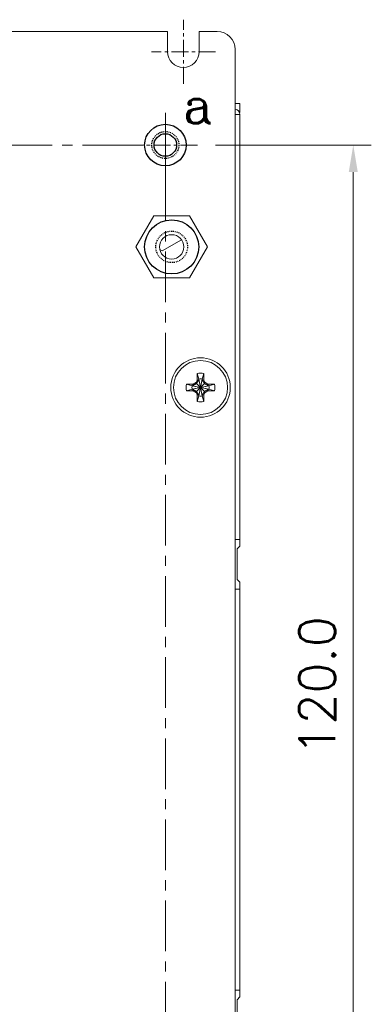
# Model space of a CAD drawing. Header units: inches. Extents: x 0 to 521, y 0 to 277.
# Tile 11 of 12: x 409 to 448, y 112 to 221. Entities that reach past the tile are written whole.
import ezdxf

# ---------------------------------------------------------------- set-up
doc = ezdxf.new("R2010")
doc.units = ezdxf.units.IN
doc.header["$MEASUREMENT"] = 0
for name, pattern in [('CENTER', [0.6, 0.375, -0.075, 0.075, -0.075]), ('CENTER2', [28.575, 19.05, -3.175, 3.175, -3.175]), ('HIDDEN', [0.2, 0.1, -0.1])]:
    doc.linetypes.add(name, pattern=pattern)
doc.layers.get('0').update_dxf_attribs({"lineweight": 13})
doc.layers.add('02___PRT_ALL_AXES', color=7, linetype='Continuous')
doc.layers.add('DEFAULT_2', color=8, linetype='HIDDEN')
doc.layers.add('Center', color=1, linetype='CENTER2', lineweight=9)
doc.layers.add('Dimension', color=2, linetype='Continuous', lineweight=9)
doc.styles.add('ROMANC', font='romanc')
doc.styles.add('ROMANS', font='romans')
doc.dimstyles.new('yutana', dxfattribs={"dimscale": 2, "dimtxt": 2, "dimasz": 1.5, "dimexe": 1, "dimexo": 1, "dimgap": 1, "dimtad": 1, "dimdec": 1, "dimzin": 0, "dimdsep": 46, "dimtxsty": 'ROMANS', "dimcen": 0, "dimadec": 0, "dimazin": 0, "dimtp": 0.01, "dimtm": 0.01, "dimtfac": 1, "dimtdec": 1, "dimtmove": 0, "dimatfit": 3, "dimfxl": 1, "dimtolj": 1, "dimtzin": 0, "dimlwd": 0, "dimlwe": 0, "dimarcsym": 0})

# ---------------------------------------------------------------- blocks, each defined once
blk = doc.blocks.new('*D25')
at = {"layer": 'Defpoints', "color": 0}
for p in [(429.08, 207.11), (446.36, 207.11), (429.08, 87.11)]:
    blk.add_point(p, dxfattribs=at)
at = {"layer": 'Dimension', "color": 0, "linetype": 'Continuous', "lineweight": 0}
for p, q in [((431.08, 207.11), (448.36, 207.11)), ((446.36, 90.11), (446.36, 204.11)), ((431.08, 87.11), (448.36, 87.11))]:
    blk.add_line(p, q, dxfattribs=at)
at = {"layer": 'Dimension', "color": 0}
for points in [[(446.86, 204.11), (445.86, 204.11), (446.36, 207.11)], [(445.86, 90.11), (446.86, 90.11), (446.36, 87.11)]]:
    blk.add_solid(points, dxfattribs=at)
at = {"layer": 'Dimension', "color": 0, "insert": (440.36, 147.11), "char_height": 4, "attachment_point": 2, "rotation": 90, "style": 'ROMANS'}
blk.add_mtext('\\A1;{\\A1;120.0\\P}', dxfattribs=at)

msp = doc.modelspace()

# ---------------------------------------------------------------- linework, layer by layer
at = {"color": 7, "linetype": 'Continuous'}
for p, q in [((336.773, 219.708), (425.773, 219.708)), ((425.773, 219.708), (425.773, 217.458)), ((429.273, 219.708), (429.273, 217.458)), ((429.273, 219.708), (431.273, 219.708)), ((433.273, 41.708), (433.273, 217.708)), ((433.273, 211.708), (433.773, 211.708)), ((422.26, 195.808), (424.241, 199.24)), ((424.241, 199.24), (428.203, 199.24)), ((428.203, 199.24), (430.184, 195.808)), ((424.241, 192.377), (422.26, 195.808)), ((424.906, 195.525), (425.173, 195.371)), ((425.173, 195.371), (427.313, 196.606)), ((430.184, 195.808), (428.203, 192.377)), ((428.203, 192.377), (424.241, 192.377)), ((429.053, 181.025), (429.053, 181.765)), ((429.053, 181.765), (429.238, 181.14)), ((429.793, 181.765), (429.608, 181.14)), ((429.793, 181.765), (429.793, 181.025)), ((427.866, 180.578), (428.606, 180.578)), ((427.866, 180.578), (428.491, 180.393)), ((428.491, 180.023), (430.355, 180.393)), ((428.528, 180.393), (428.491, 180.393)), ((428.491, 180.393), (430.355, 180.023)), ((428.978, 180.653), (428.528, 180.393)), ((428.606, 180.578), (428.528, 180.393)), ((428.528, 180.023), (430.318, 180.393)), ((428.528, 180.393), (430.318, 180.023)), ((428.606, 180.578), (428.959, 180.782)), ((428.959, 180.782), (429.053, 181.025)), ((428.959, 180.782), (428.978, 180.653)), ((429.238, 181.103), (428.978, 180.653)), ((428.978, 179.764), (429.868, 180.653)), ((429.868, 179.764), (428.978, 180.653)), ((429.053, 181.025), (429.238, 181.103)), ((429.238, 179.277), (429.608, 181.14)), ((429.238, 181.14), (429.238, 181.103)), ((429.608, 179.277), (429.238, 181.14)), ((429.238, 179.314), (429.608, 181.103)), ((429.608, 179.314), (429.238, 181.103)), ((429.608, 181.103), (429.608, 181.14)), ((429.793, 181.025), (429.608, 181.103)), ((429.868, 180.653), (429.608, 181.103)), ((429.793, 181.025), (429.887, 180.782)), ((429.887, 180.782), (429.868, 180.653)), ((430.318, 180.393), (429.868, 180.653)), ((429.887, 180.782), (430.239, 180.578)), ((430.239, 180.578), (430.979, 180.578)), ((430.239, 180.578), (430.318, 180.393)), ((430.355, 180.393), (430.318, 180.393)), ((430.979, 180.578), (430.355, 180.393)), ((427.866, 179.838), (428.491, 180.023)), ((428.606, 179.838), (427.866, 179.838)), ((428.491, 180.023), (428.528, 180.023)), ((428.606, 179.838), (428.528, 180.023)), ((428.528, 180.023), (428.978, 179.764)), ((428.959, 179.635), (428.606, 179.838)), ((428.959, 179.635), (428.978, 179.764)), ((429.053, 179.392), (428.959, 179.635)), ((428.978, 179.764), (429.238, 179.314)), ((429.053, 178.652), (429.053, 179.392)), ((429.053, 179.392), (429.238, 179.314)), ((429.053, 178.652), (429.238, 179.277)), ((429.238, 179.314), (429.238, 179.277)), ((429.608, 179.314), (429.868, 179.764)), ((429.793, 179.392), (429.608, 179.314)), ((429.608, 179.277), (429.608, 179.314)), ((429.793, 178.652), (429.608, 179.277)), ((429.887, 179.635), (429.793, 179.392)), ((429.793, 179.392), (429.793, 178.652)), ((429.868, 179.764), (430.318, 180.023)), ((429.887, 179.635), (429.868, 179.764)), ((430.239, 179.838), (429.887, 179.635)), ((430.239, 179.838), (430.318, 180.023)), ((430.979, 179.838), (430.239, 179.838)), ((430.318, 180.023), (430.355, 180.023)), ((430.979, 179.838), (430.355, 180.023))]:
    msp.add_line(p, q, dxfattribs=at)
at = {"color": 3, "linetype": 'Continuous'}
for p, q in [((433.773, 211.708), (433.773, 210.708)), ((433.273, 210.508), (433.773, 210.508)), ((433.773, 162.596), (433.773, 210.508)), ((433.273, 163.344), (433.773, 163.344)), ((433.773, 162.596), (433.473, 162.296)), ((433.473, 158.896), (433.473, 162.296)), ((433.473, 158.896), (433.773, 158.596)), ((433.773, 112.596), (433.773, 158.596)), ((433.273, 157.844), (433.773, 157.844)), ((433.273, 113.344), (433.773, 113.344)), ((433.773, 112.596), (433.473, 112.296)), ((433.473, 108.896), (433.473, 112.296))]:
    msp.add_line(p, q, dxfattribs=at)
at = {"color": 7, "linetype": 'Continuous'}
for centre, radius in [((426.223, 195.808), 1.353), ((429.423, 180.208), 3.3), ((429.423, 180.208), 3)]:
    msp.add_circle(centre, radius, dxfattribs=at)
for centre, radius, start, end in [((431.273, 217.708), 2, 0, 90), ((427.523, 217.458), 1.75, 180, 0), ((429.423, 180.208), 1.6, 76.62932, 103.37068), ((429.423, 180.208), 1.6, 166.62932, 193.37068), ((429.423, 180.208), 0.95, 168.77065, 191.22935), ((429.423, 180.208), 0.95, 78.77065, 101.22935), ((429.423, 180.208), 0.95, 348.77065, 11.22935), ((429.423, 180.208), 1.6, 346.62932, 13.37068), ((429.423, 180.208), 0.95, 258.77065, 281.22935), ((429.423, 180.208), 1.6, 256.62932, 283.37068)]:
    msp.add_arc(centre, radius, start, end, dxfattribs=at)
at = {"color": 3, "linetype": 'Continuous'}
msp.add_arc((433.173, 210.508), 0.6, 0, 79.98317, dxfattribs=at)
at = {"layer": '02___PRT_ALL_AXES', "color": 7, "linetype": 'Continuous'}
for centre, radius in [((425.523, 207.108), 2.3), ((425.523, 207.108), 1.25), ((426.223, 195.808), 3)]:
    msp.add_circle(centre, radius, dxfattribs=at)
at = {"layer": 'Center', "linetype": 'CENTER', "ltscale": 5}
for p, q in [((427.523, 213.905), (427.523, 221.012)), ((431.076, 217.458), (423.97, 217.458)), ((425.523, 203.555), (425.523, 210.662)), ((429.076, 207.108), (421.97, 207.108)), ((429.076, 207.108), (421.97, 207.108))]:
    msp.add_line(p, q, dxfattribs=at)
at = {"layer": 'Center', "linetype": 'CENTER', "ltscale": 15}
for p, q in [((425.523, 90.662), (425.523, 210.662)), ((421.97, 207.108), (341.97, 207.108))]:
    msp.add_line(p, q, dxfattribs=at)
at = {"layer": 'DEFAULT_2', "color": 8, "linetype": 'HIDDEN'}
for centre, radius in [((425.523, 207.108), 1.5), ((426.223, 195.808), 1.752)]:
    msp.add_circle(centre, radius, dxfattribs=at)

# ---------------------------------------------------------------- texts
at = {"layer": 'Dimension', "insert": (427.458, 213.526), "char_height": 4, "width": 105.36115, "attachment_point": 1, "style": 'ROMANC'}
msp.add_mtext('a', dxfattribs=at)

# ---------------------------------------------------------------- dimensions: what is measured, and where the dimension line sits
at = {"layer": 'Dimension', "color": 2, "linetype": 'Continuous'}
dim = msp.add_linear_dim(base=(446.356, 207.108), p1=(429.076, 87.108), p2=(429.076, 207.108), angle=90, text='{\\A1;<>\\P}', dimstyle='yutana', override={"dimdec": 1, "dimtxsty": 'ROMANS'}, dxfattribs=at)
dim.commit()
dim.dimension.update_dxf_attribs({"geometry": '*D25', "text_midpoint": (446.356, 147.108), "dimtype": 160})

doc.saveas('drawing.dxf')
